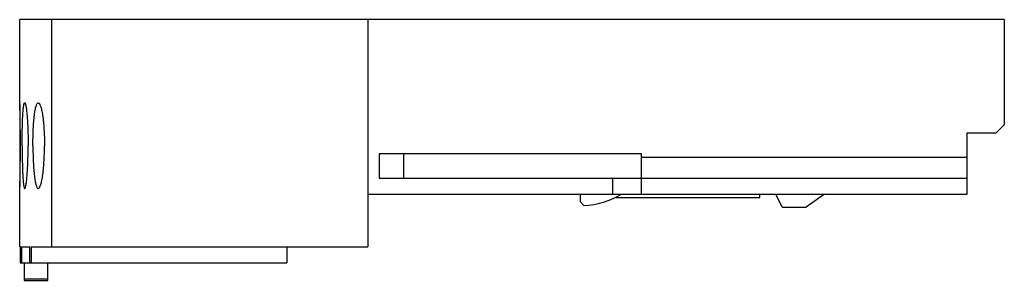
# Model space of a CAD drawing. Header units: millimetres. Extents: x 8.7 to 69.5, y 46.3 to 62.4.
import ezdxf

# ---------------------------------------------------------------- set-up
doc = ezdxf.new("R2010")
doc.units = ezdxf.units.MM
doc.header["$LTSCALE"] = 7.085298
doc.layers.get('0').update_dxf_attribs({"linetype": 'CONTINUOUS'})

msp = doc.modelspace()

# ---------------------------------------------------------------- linework, layer by layer
at = {"color": 7, "linetype": 'Continuous'}
for p, q in [((8.693, 57.264), (8.693, 62.41)), ((69.493, 62.41), (8.693, 62.41)), ((10.65, 62.41), (10.65, 48.36)), ((30.193, 62.41), (30.193, 48.36)), ((69.493, 62.41), (69.493, 55.91)), ((67.193, 55.41), (68.993, 55.41)), ((67.193, 51.61), (67.193, 55.41)), ((69.493, 55.91), (68.993, 55.41)), ((30.893, 54.11), (30.893, 52.61)), ((47.093, 54.11), (30.893, 54.11)), ((32.393, 54.11), (32.393, 52.61)), ((47.093, 51.61), (47.093, 54.11)), ((47.093, 53.91), (67.193, 53.91)), ((30.893, 52.61), (67.193, 52.61)), ((45.293, 52.61), (45.293, 51.61)), ((8.693, 48.36), (8.693, 51.965)), ((30.193, 51.61), (67.193, 51.61)), ((43.293, 51.61), (43.293, 51.16)), ((43.537, 50.916), (43.293, 51.16)), ((45.435, 51.41), (54.393, 51.41)), ((54.393, 51.41), (54.393, 51.61)), ((55.766, 50.81), (55.393, 51.61)), ((58.393, 51.61), (57.25, 50.81)), ((55.766, 50.81), (57.25, 50.81)), ((8.693, 48.36), (8.768, 48.36)), ((8.728, 48.36), (8.728, 47.36)), ((8.768, 47.36), (8.768, 48.36)), ((8.798, 48.36), (8.798, 47.36)), ((8.798, 48.36), (9.314, 48.36)), ((9.314, 47.36), (9.314, 48.36)), ((9.396, 48.36), (9.396, 47.36)), ((9.396, 48.36), (30.193, 48.36)), ((25.193, 48.36), (25.193, 47.36)), ((8.728, 47.36), (25.193, 47.36)), ((8.973, 47.36), (8.973, 46.285)), ((10.423, 46.285), (10.423, 47.36)), ((10.423, 46.358), (8.973, 46.358)), ((8.973, 46.285), (10.423, 46.285))]:
    msp.add_line(p, q, dxfattribs=at)
msp.add_arc((43.293, 55.91), 5, 272.79761, 300.68342, dxfattribs=at)
for points, knots in [([(8.693, 57.171), (8.693, 57.121), (8.693, 57.002), (8.696, 56.686), (8.701, 56.166), (8.706, 55.433), (8.708, 54.897), (8.708, 54.615)], [0, 0, 0, 0, 0.057692, 0.140393, 0.371076, 0.668088, 1, 1, 1, 1]), ([(8.737, 54.615), (8.737, 54.787), (8.736, 55.125), (8.732, 55.541), (8.729, 55.86), (8.726, 56.082), (8.722, 56.29), (8.719, 56.482), (8.715, 56.656), (8.711, 56.811), (8.708, 56.926), (8.706, 57.008), (8.704, 57.061), (8.703, 57.108), (8.701, 57.148), (8.7, 57.183), (8.699, 57.212), (8.698, 57.232), (8.697, 57.244), (8.696, 57.251), (8.696, 57.257), (8.696, 57.261), (8.695, 57.263), (8.695, 57.265), (8.695, 57.265)], [0, 0, 0, 0, 0.195005, 0.382599, 0.471292, 0.555474, 0.634317, 0.707004, 0.772853, 0.831278, 0.881729, 0.903814, 0.92373, 0.941418, 0.956832, 0.969941, 0.980717, 0.989129, 0.992439, 0.995148, 0.997256, 0.998763, 0.999673, 1, 1, 1, 1]), ([(8.845, 54.615), (8.845, 54.787), (8.847, 55.125), (8.854, 55.617), (8.866, 56.069), (8.883, 56.466), (8.902, 56.754), (8.92, 56.945), (8.932, 57.042), (8.943, 57.108), (8.951, 57.149), (8.959, 57.184), (8.967, 57.212), (8.975, 57.235), (8.984, 57.253), (8.995, 57.265), (9.002, 57.265)], [0, 0, 0, 0, 0.193833, 0.380257, 0.55201, 0.702596, 0.826271, 0.876537, 0.918466, 0.936195, 0.951729, 0.965047, 0.976139, 0.985029, 0.991801, 1, 1, 1, 1]), ([(9.002, 57.265), (9.01, 57.265), (9.021, 57.253), (9.031, 57.235), (9.041, 57.212), (9.05, 57.184), (9.059, 57.149), (9.068, 57.108), (9.081, 57.042), (9.097, 56.945), (9.123, 56.754), (9.15, 56.466), (9.178, 56.07), (9.199, 55.617), (9.212, 55.126), (9.215, 54.787), (9.215, 54.615)], [0, 0, 0, 0, 0.008352, 0.015238, 0.02424, 0.035437, 0.048852, 0.064473, 0.08228, 0.124334, 0.174679, 0.29834, 0.448756, 0.620272, 0.806437, 1, 1, 1, 1]), ([(9.511, 54.615), (9.511, 54.788), (9.515, 55.127), (9.531, 55.619), (9.555, 56.008), (9.58, 56.295), (9.601, 56.487), (9.624, 56.66), (9.649, 56.814), (9.676, 56.947), (9.705, 57.058), (9.735, 57.145), (9.763, 57.203), (9.787, 57.236), (9.804, 57.252), (9.822, 57.262), (9.834, 57.265), (9.84, 57.265)], [0, 0, 0, 0, 0.191169, 0.374995, 0.544337, 0.621588, 0.692907, 0.757668, 0.815294, 0.865345, 0.907476, 0.941515, 0.967542, 0.977732, 0.986268, 0.993499, 1, 1, 1, 1]), ([(9.84, 57.265), (9.869, 57.265), (9.903, 57.229), (9.929, 57.185), (9.954, 57.135), (9.984, 57.058), (10.017, 56.947), (10.049, 56.815), (10.079, 56.661), (10.108, 56.487), (10.134, 56.296), (10.166, 56.009), (10.197, 55.62), (10.22, 55.128), (10.226, 54.788), (10.226, 54.615)], [0, 0, 0, 0, 0.031855, 0.044094, 0.058288, 0.092672, 0.135092, 0.185358, 0.243111, 0.307911, 0.379205, 0.456391, 0.625519, 0.809093, 1, 1, 1, 1]), ([(8.708, 54.615), (8.708, 54.332), (8.706, 53.796), (8.701, 53.064), (8.696, 52.544), (8.693, 52.227), (8.693, 52.108), (8.693, 52.059)], [0, 0, 0, 0, 0.331945, 0.628924, 0.859757, 0.942323, 1, 1, 1, 1]), ([(8.695, 51.965), (8.695, 51.965), (8.695, 51.966), (8.696, 51.968), (8.696, 51.973), (8.696, 51.978), (8.697, 51.985), (8.698, 51.998), (8.699, 52.018), (8.7, 52.046), (8.701, 52.081), (8.703, 52.121), (8.704, 52.168), (8.706, 52.221), (8.708, 52.303), (8.711, 52.418), (8.715, 52.573), (8.719, 52.747), (8.722, 52.939), (8.726, 53.147), (8.729, 53.369), (8.732, 53.688), (8.736, 54.104), (8.737, 54.442), (8.737, 54.615)], [0, 0, 0, 0, 0.000325, 0.00123, 0.00273, 0.004826, 0.007519, 0.010809, 0.019182, 0.029939, 0.043048, 0.058466, 0.076151, 0.09606, 0.118145, 0.168603, 0.227046, 0.292932, 0.365626, 0.444453, 0.528625, 0.617326, 0.80495, 1, 1, 1, 1]), ([(8.845, 54.615), (8.845, 54.442), (8.847, 54.104), (8.854, 53.613), (8.866, 53.16), (8.883, 52.764), (8.902, 52.476), (8.92, 52.284), (8.932, 52.187), (8.943, 52.121), (8.951, 52.08), (8.959, 52.046), (8.967, 52.017), (8.975, 51.995), (8.984, 51.976), (8.995, 51.965), (9.002, 51.965)], [0, 0, 0, 0, 0.193797, 0.380224, 0.552007, 0.702586, 0.826176, 0.87643, 0.918388, 0.936135, 0.951678, 0.965004, 0.976113, 0.985023, 0.991804, 1, 1, 1, 1]), ([(9.002, 51.965), (9.01, 51.965), (9.021, 51.976), (9.031, 51.995), (9.041, 52.017), (9.05, 52.046), (9.059, 52.08), (9.068, 52.121), (9.081, 52.187), (9.097, 52.284), (9.123, 52.475), (9.151, 52.763), (9.178, 53.16), (9.199, 53.612), (9.212, 54.104), (9.215, 54.442), (9.215, 54.615)], [0, 0, 0, 0, 0.008354, 0.015249, 0.024268, 0.035478, 0.048898, 0.064527, 0.082352, 0.124436, 0.174772, 0.298369, 0.448803, 0.620352, 0.8065, 1, 1, 1, 1]), ([(9.511, 54.615), (9.511, 54.442), (9.515, 54.102), (9.531, 53.61), (9.555, 53.221), (9.58, 52.935), (9.601, 52.743), (9.624, 52.569), (9.649, 52.415), (9.676, 52.282), (9.705, 52.171), (9.735, 52.084), (9.763, 52.026), (9.787, 51.994), (9.804, 51.977), (9.822, 51.967), (9.834, 51.965), (9.84, 51.965)], [0, 0, 0, 0, 0.191134, 0.374963, 0.544336, 0.621604, 0.6929, 0.757608, 0.815207, 0.865249, 0.907408, 0.941468, 0.967514, 0.977721, 0.986264, 0.993496, 1, 1, 1, 1]), ([(9.84, 51.965), (9.869, 51.965), (9.903, 52.001), (9.929, 52.045), (9.954, 52.094), (9.984, 52.171), (10.017, 52.282), (10.049, 52.415), (10.079, 52.568), (10.108, 52.742), (10.134, 52.934), (10.166, 53.22), (10.197, 53.609), (10.22, 54.102), (10.226, 54.441), (10.226, 54.615)], [0, 0, 0, 0, 0.031873, 0.044123, 0.058321, 0.092728, 0.135177, 0.185435, 0.243169, 0.307931, 0.37922, 0.456431, 0.625595, 0.809153, 1, 1, 1, 1])]:
    msp.add_open_spline(points, degree=3, knots=knots, dxfattribs=at)

doc.saveas('drawing.dxf')
